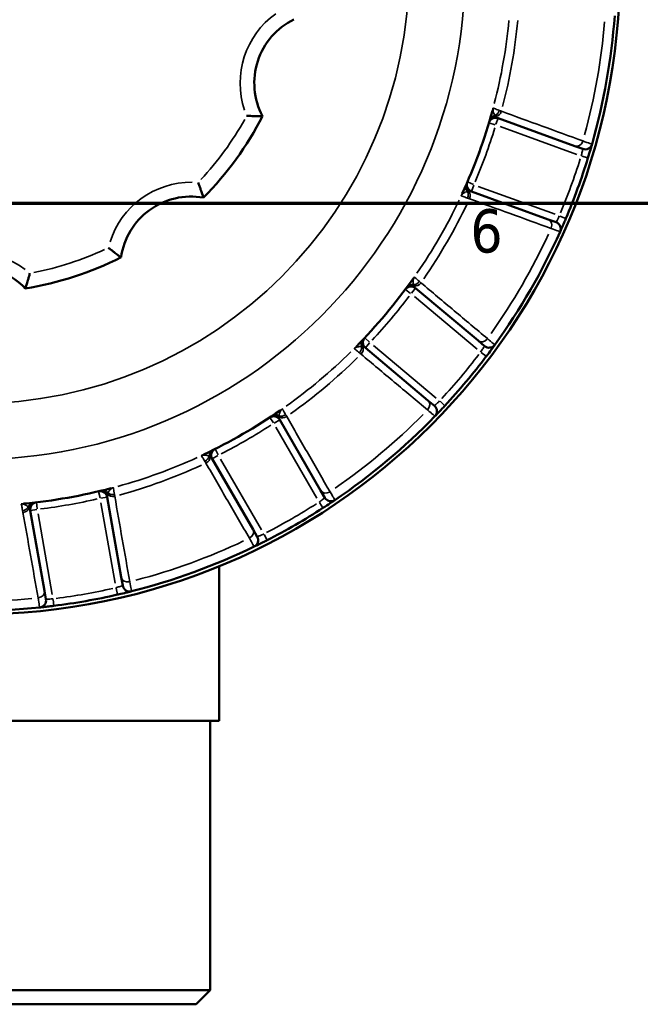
# Model space of a CAD drawing. Header units: millimetres. Extents: x 0 to 896, y -36 to 690.
# Tile 4 of 49: x 353 to 396, y -36 to 33. Entities that reach past the tile are written whole.
import ezdxf

# ---------------------------------------------------------------- set-up
doc = ezdxf.new("R2010")
doc.units = ezdxf.units.MM
for name, color, linetype, lineweight in [('Border (ANSI)', 7, 'Continuous', 70), ('Visible (ANSI)', 7, 'Continuous', 50), ('Visible Narrow (ANSI)', 7, 'Continuous', 35)]:
    doc.layers.add(name, color=color, linetype=linetype, lineweight=lineweight)
doc.styles.add('Note Text (ANSI)', font='tahoma.ttf')

# ---------------------------------------------------------------- blocks, each defined once
blk = doc.blocks.new('Borders Default Border')
at = {"layer": 'Border (ANSI)', "flags": 128}
blk.add_lwpolyline([(20, 20), (20, 574), (821, 574), (821, 20), (20, 20)], dxfattribs=at)
at = {"layer": 'Border (ANSI)', "insert": (384.485, 16.488), "char_height": 3.048, "attachment_point": 7, "style": 'Note Text (ANSI)'}
blk.add_mtext('6', dxfattribs=at)

msp = doc.modelspace()

# ---------------------------------------------------------------- linework, layer by layer
at = {"layer": 'Visible (ANSI)'}
for p, q in [((386.45, 26.018), (391.852, 24.052)), ((391.852, 24.052), (392.412, 23.848)), ((389.971, 18.883), (384.569, 20.85)), ((390.531, 18.68), (389.971, 18.883)), ((380.629, 14.025), (385.033, 10.329)), ((381.497, 6.116), (377.093, 9.812)), ((385.033, 10.329), (385.489, 9.947)), ((381.954, 5.733), (381.497, 6.116)), ((371.056, 4.746), (373.931, -0.233)), ((369.168, -2.983), (366.293, 1.996)), ((373.931, -0.233), (374.229, -0.749)), ((358.888, -0.699), (359.886, -6.361)), ((354.47, -7.316), (353.471, -1.654)), ((369.466, -3.499), (369.168, -2.983)), ((366.781, -5.575), (366.781, -16.471)), ((359.886, -6.361), (359.99, -6.947)), ((354.573, -7.903), (354.47, -7.316)), ((332.281, -16.471), (366.781, -16.471)), ((366.156, -16.471), (366.156, -35.471)), ((332.907, -35.471), (366.156, -35.471)), ((365.156, -36.471), (366.156, -35.471)), ((365.156, -36.471), (333.907, -36.471))]:
    msp.add_line(p, q, dxfattribs=at)
msp.add_circle((349.531, 36.529), 45.5, dxfattribs=at)
for centre, radius, start, end in [((374.259, 28.494), 5, 116.16837, 207.83163), ((349.531, 36.529), 45.25, 344.16481, 355.83519), ((349.531, 36.529), 37.853, 335.29624, 344.70376), ((349.531, 36.529), 22.8, 315.05031, 332.94969), ((386.279, 25.548), 0.5, 70, 163.3632), ((392.583, 24.318), 0.5, 250, 344.16481), ((349.531, 36.529), 45.25, 337.11799, 342.88201), ((384.74, 21.319), 0.5, 156.6368, 250), ((364.814, 15.494), 5, 80.16837, 171.83163), ((390.36, 18.21), 0.5, 335.83519, 70), ((349.531, 36.529), 45.25, 324.16481, 335.83519), ((349.531, 36.529), 22.8, 279.05031, 296.94969), ((349.531, 10.529), 5, 44.16837, 135.83163), ((349.531, 36.529), 37.853, 315.29624, 324.70376), ((380.307, 13.642), 0.5, 50, 143.3632), ((377.415, 10.195), 0.5, 136.6368, 230), ((385.81, 10.33), 0.5, 230, 324.16481), ((349.531, 36.529), 45.25, 317.11799, 322.88201), ((381.632, 5.35), 0.5, 315.83519, 50), ((349.531, 36.529), 37.853, 295.29624, 304.70376), ((370.623, 4.496), 0.5, 30, 123.3632), ((349.531, 36.529), 45.25, 304.16481, 315.83519), ((366.726, 2.246), 0.5, 116.6368, 210), ((349.531, 36.529), 37.853, 275.29624, 284.70376), ((358.396, -0.786), 0.5, 10, 103.3632), ((353.964, -1.567), 0.5, 96.6368, 190), ((374.662, -0.499), 0.5, 210, 304.16481), ((349.531, 36.529), 45.25, 297.11799, 302.88201), ((369.033, -3.749), 0.5, 295.83519, 30), ((349.531, 36.529), 45.25, 284.16481, 295.83519), ((349.531, 36.529), 45.25, 277.11799, 282.88201), ((360.482, -6.861), 0.5, 190, 284.16481), ((354.081, -7.989), 0.5, 275.83519, 10), ((349.531, 36.529), 45.25, 264.16481, 275.83519)]:
    msp.add_arc(centre, radius, start, end, dxfattribs=at)
for points, knots in [([(368.721, 26.185), (368.723, 26.185), (368.724, 26.185), (368.814, 26.18), (368.902, 26.177), (369.073, 26.17), (369.156, 26.168), (369.361, 26.162), (369.475, 26.161), (369.656, 26.159), (369.724, 26.159), (369.814, 26.16), (369.837, 26.16), (369.837, 26.16)], [-0.0004982, -0.0004982, -0.0004982, -0.0004982, 0, 0, 0.026426, 0.026426, 0.0526639, 0.0526639, 0.0942757, 0.0942757, 0.1313843, 0.1313843, 0.1664081, 0.1664081, 0.1664081, 0.1664081]), ([(392.777, 23.21), (392.84, 23.417), (392.902, 23.624), (392.983, 23.898), (393.009, 23.988), (393.042, 24.105), (393.053, 24.142), (393.062, 24.175), (393.064, 24.181), (393.064, 24.181)], [-0.157216, -0.157216, -0.157216, -0.157216, -0.0928996, -0.0928996, -0.0516109, -0.0516109, -0.0198504, -0.0198504, 0, 0, 0, 0]), ([(365.299, 21.475), (365.299, 21.473), (365.3, 21.472), (365.332, 21.388), (365.363, 21.306), (365.421, 21.145), (365.45, 21.067), (365.518, 20.873), (365.555, 20.765), (365.612, 20.594), (365.633, 20.528), (365.661, 20.443), (365.667, 20.421), (365.667, 20.421)], [-0.0004956, -0.0004956, -0.0004956, -0.0004956, 0, 0, 0.0263992, 0.0263992, 0.0526114, 0.0526114, 0.0942511, 0.0942511, 0.1313822, 0.1313822, 0.1664112, 0.1664112, 0.1664112, 0.1664112]), ([(390.816, 18.005), (390.816, 18.005), (390.818, 18.009), (390.836, 18.049), (390.878, 18.142), (390.985, 18.385), (391.042, 18.516), (391.141, 18.747), (391.181, 18.841), (391.22, 18.934)], [-0.1572181, -0.1572181, -0.1572181, -0.1572181, -0.1407205, -0.1407205, -0.0781781, -0.0781781, -0.0300685, -0.0300685, 0, 0, 0, 0]), ([(358.976, 16.881), (358.977, 16.88), (358.979, 16.879), (359.049, 16.823), (359.117, 16.768), (359.252, 16.662), (359.318, 16.611), (359.481, 16.487), (359.572, 16.418), (359.717, 16.311), (359.773, 16.271), (359.846, 16.218), (359.864, 16.205), (359.864, 16.205)], [-0.0004982, -0.0004982, -0.0004982, -0.0004982, 0, 0, 0.026426, 0.026426, 0.0526639, 0.0526639, 0.0942757, 0.0942757, 0.1313843, 0.1313843, 0.1664081, 0.1664081, 0.1664081, 0.1664081]), ([(353.439, 15.082), (353.438, 15.08), (353.438, 15.079), (353.415, 14.992), (353.391, 14.907), (353.344, 14.743), (353.321, 14.663), (353.263, 14.467), (353.229, 14.357), (353.174, 14.185), (353.153, 14.12), (353.125, 14.034), (353.118, 14.013), (353.118, 14.013)], [-0.0004956, -0.0004956, -0.0004956, -0.0004956, 0, 0, 0.0263992, 0.0263992, 0.0526114, 0.0526114, 0.0942511, 0.0942511, 0.1313822, 0.1313822, 0.1664112, 0.1664112, 0.1664112, 0.1664112]), ([(385.613, 9.222), (385.744, 9.395), (385.872, 9.568), (386.042, 9.797), (386.097, 9.874), (386.169, 9.973), (386.191, 10.003), (386.212, 10.031), (386.216, 10.037), (386.216, 10.037)], [-0.1572162, -0.1572162, -0.1572162, -0.1572162, -0.0930799, -0.0930799, -0.0517111, -0.0517111, -0.0198889, -0.0198889, 0, 0, 0, 0]), ([(381.991, 5.002), (381.991, 5.002), (381.994, 5.005), (382.025, 5.037), (382.096, 5.11), (382.279, 5.301), (382.378, 5.405), (382.55, 5.588), (382.619, 5.662), (382.688, 5.737)], [-0.1572184, -0.1572184, -0.1572184, -0.1572184, -0.1407205, -0.1407205, -0.0781781, -0.0781781, -0.0300685, -0.0300685, 0, 0, 0, 0]), ([(374.098, -1.472), (374.28, -1.354), (374.46, -1.236), (374.697, -1.078), (374.776, -1.025), (374.877, -0.957), (374.908, -0.935), (374.937, -0.916), (374.943, -0.912), (374.943, -0.912)], [-0.1572161, -0.1572161, -0.1572161, -0.1572161, -0.0930556, -0.0930556, -0.0516976, -0.0516976, -0.0198837, -0.0198837, 0, 0, 0, 0]), ([(369.25, -4.199), (369.25, -4.199), (369.255, -4.197), (369.294, -4.177), (369.386, -4.133), (369.624, -4.016), (369.752, -3.952), (369.977, -3.839), (370.067, -3.793), (370.157, -3.747)], [-0.1572182, -0.1572182, -0.1572182, -0.1572182, -0.1407205, -0.1407205, -0.0781781, -0.0781781, -0.0300685, -0.0300685, 0, 0, 0, 0]), ([(359.619, -7.582), (359.655, -7.574), (359.691, -7.566), (359.902, -7.517), (360.071, -7.477), (360.319, -7.417), (360.41, -7.394), (360.528, -7.365), (360.565, -7.355), (360.598, -7.347), (360.604, -7.345), (360.604, -7.345)], [-0.1572162, -0.1572162, -0.1572162, -0.1572162, -0.1463215, -0.1463215, -0.092739, -0.092739, -0.0515216, -0.0515216, -0.019816, -0.019816, 0, 0, 0, 0]), ([(354.132, -8.487), (354.132, -8.487), (354.154, -8.485), (354.26, -8.474), (354.37, -8.462), (354.62, -8.434), (354.747, -8.42), (354.965, -8.394), (355.052, -8.383), (355.138, -8.372)], [-0.1572178, -0.1572178, -0.1572178, -0.1572178, -0.1212834, -0.1212834, -0.0673797, -0.0673797, -0.0259153, -0.0259153, 0, 0, 0, 0])]:
    msp.add_open_spline(points, degree=3, knots=knots, dxfattribs=at)
at = {"layer": 'Visible Narrow (ANSI)'}
for p, q in [((386.093, 26.726), (386.086, 26.728)), ((385.801, 25.691), (386.241, 25.559)), ((386.292, 25.585), (386.449, 26.017)), ((386.58, 25.439), (391.998, 23.467)), ((392.336, 23.346), (392.775, 23.21)), ((384.704, 21.335), (384.282, 21.517)), ((384.569, 20.851), (384.726, 21.283)), ((390.459, 19.238), (385.041, 21.21)), ((383.834, 20.54), (383.84, 20.537)), ((391.219, 18.935), (390.796, 19.113)), ((380.535, 14.812), (380.53, 14.817)), ((379.907, 13.939), (380.276, 13.665)), ((380.332, 13.672), (380.628, 14.024)), ((380.553, 13.436), (384.969, 9.73)), ((377.386, 10.222), (377.052, 10.537)), ((376.296, 9.772), (376.302, 9.767)), ((377.094, 9.813), (377.389, 10.165)), ((382.077, 6.283), (377.66, 9.989)), ((385.246, 9.5), (385.612, 9.223)), ((382.687, 5.738), (382.351, 6.05)), ((370.349, 4.912), (370.602, 4.529)), ((371.238, 5.518), (371.234, 5.524)), ((370.657, 4.516), (371.055, 4.745)), ((370.784, 4.219), (373.666, -0.774)), ((365.531, 2.231), (365.534, 2.225)), ((366.295, 1.997), (366.692, 2.227)), ((366.709, 2.281), (366.503, 2.692)), ((369.769, -3.024), (366.886, 1.969)), ((358.28, -0.301), (358.386, -0.748)), ((359.322, -0.036), (359.321, -0.029)), ((352.835, -1.173), (352.837, -1.179)), ((353.959, -1.528), (353.906, -1.072)), ((358.434, -0.779), (358.886, -0.699)), ((358.451, -1.101), (359.452, -6.779)), ((373.848, -1.085), (374.097, -1.47)), ((353.473, -1.654), (353.925, -1.574)), ((355.021, -7.561), (354.02, -1.883)), ((370.157, -3.745), (369.947, -3.337)), ((359.517, -7.133), (359.619, -7.581)), ((355.138, -8.371), (355.081, -7.915))]:
    msp.add_line(p, q, dxfattribs=at)
for radius in [34.583, 30.643]:
    msp.add_circle((349.531, 36.529), radius, dxfattribs=at)
for centre, radius, start, end in [((374.259, 28.494), 6, 125.42632, 198.57368), ((349.531, 36.529), 37.853, 345.4914, 354.5086), ((349.531, 36.529), 38.471, 345.40911, 354.59089), ((349.531, 36.529), 44.571, 344.79885, 355.20115), ((349.531, 36.529), 37.846, 335.50769, 344.49231), ((349.531, 36.529), 21.8, 317.0934, 330.9066), ((349.531, 36.529), 38.353, 336.97312, 343.02688), ((349.531, 36.529), 44.75, 337.40619, 342.59381), ((364.814, 15.494), 6, 89.42632, 162.57368), ((349.531, 36.529), 37.853, 325.4914, 334.5086), ((349.531, 36.529), 38.471, 325.40911, 334.59089), ((349.531, 36.529), 44.571, 324.79885, 335.20115), ((349.531, 36.529), 21.8, 281.0934, 294.9066), ((349.531, 10.529), 6, 53.42632, 126.57368), ((349.531, 36.529), 37.846, 315.50769, 324.49231), ((349.531, 36.529), 38.353, 316.97312, 323.02688), ((349.531, 36.529), 37.853, 305.4914, 314.5086), ((349.531, 36.529), 38.471, 305.40911, 314.59089), ((349.531, 36.529), 44.75, 317.40619, 322.59381), ((349.531, 36.529), 37.846, 295.50769, 304.49231), ((349.531, 36.529), 44.571, 304.79885, 315.20115), ((349.531, 36.529), 38.353, 296.97312, 303.02688), ((349.531, 36.529), 37.853, 285.4914, 294.5086), ((349.531, 36.529), 38.471, 285.40911, 294.59089), ((349.531, 36.529), 37.846, 275.50769, 284.49231), ((349.531, 36.529), 38.353, 276.97312, 283.02688), ((349.531, 36.529), 44.75, 297.40619, 302.59381), ((349.531, 36.529), 44.571, 284.79885, 295.20115), ((349.531, 36.529), 44.75, 277.40619, 282.59381), ((349.531, 36.529), 44.571, 264.79885, 275.20115)]:
    msp.add_arc(centre, radius, start, end, dxfattribs=at)
for centre, major_axis, ratio, start_param, end_param in [((386.526, 26.411), (-0.482, 0.132), 0.658958, 6.013986, 6.269017), ((386.556, 26.556), (-0.495, 0.068), 0.691402, 6.042969, 6.097847), ((385.617, 26.853), (-0.171, -0.47), 0.984714, 1.615117, 1.654389), ((386.119, 26.67), (-0.171, -0.47), 0.865802, 0.696461, 1.595259), ((386.273, 26.614), (-0.171, -0.47), 0.829326, 0.513497, 1.582379), ((386.308, 25.645), (-0.479, 0.142), 0.966242, 5.088384, 6.220301), ((386.336, 25.742), (-0.48, 0.141), 0.939916, 5.255198, 6.229081), ((392.023, 24.522), (-0.171, -0.47), 0.82957, 0.081597, 1.550347), ((384.659, 21.134), (-0.458, 0.201), 0.939916, 0.054105, 1.027987), ((384.699, 21.226), (-0.458, 0.199), 0.966242, 0.062884, 1.194802), ((384.05, 20.506), (-0.171, -0.47), 0.829326, 1.559214, 2.628096), ((383.394, 20.745), (-0.171, -0.47), 0.984714, 1.487203, 1.526476), ((384.304, 20.369), (-0.423, 0.266), 0.691402, 0.185339, 0.240217), ((384.374, 20.5), (-0.454, 0.209), 0.658958, 0.014168, 0.2692), ((383.896, 20.562), (-0.171, -0.47), 0.865802, 1.546334, 2.445132), ((389.8, 18.414), (0.171, 0.47), 0.82957, 4.732838, 6.201588), ((380.834, 14.368), (-0.408, 0.289), 0.658958, 6.013986, 6.269017), ((380.913, 14.494), (-0.442, 0.233), 0.691402, 6.042969, 6.097847), ((380.132, 15.094), (-0.321, -0.383), 0.984714, 1.615117, 1.654389), ((380.368, 13.723), (-0.402, 0.297), 0.966242, 5.088384, 6.220301), ((380.427, 13.804), (-0.403, 0.296), 0.939916, 5.255198, 6.229081), ((380.541, 14.751), (-0.321, -0.383), 0.865802, 0.696461, 1.595259), ((380.667, 14.646), (-0.321, -0.383), 0.829326, 0.513497, 1.582379), ((377.345, 10.121), (-0.363, 0.344), 0.966242, 0.062884, 1.194802), ((385.354, 10.713), (-0.321, -0.383), 0.82957, 0.081597, 1.550347), ((375.954, 10.115), (-0.321, -0.383), 0.984714, 1.487203, 1.526476), ((376.68, 9.45), (-0.307, 0.395), 0.691402, 0.185339, 0.240217), ((376.791, 9.55), (-0.355, 0.352), 0.658958, 0.014168, 0.2692), ((376.363, 9.772), (-0.321, -0.383), 0.865802, 1.546334, 2.445132), ((377.275, 10.048), (-0.362, 0.345), 0.939916, 0.054105, 1.027987), ((376.488, 9.666), (-0.321, -0.383), 0.829326, 1.559214, 2.628096), ((381.176, 5.733), (0.321, 0.383), 0.82957, 4.732838, 6.201588), ((370.708, 4.552), (-0.276, 0.417), 0.966242, 5.088384, 6.220301), ((370.792, 4.608), (-0.277, 0.416), 0.939916, 5.255198, 6.229081), ((371.222, 5.459), (-0.433, -0.25), 0.865802, 0.696461, 1.595259), ((371.304, 5.316), (-0.433, -0.25), 0.829326, 0.513497, 1.582379), ((371.367, 4.998), (-0.285, 0.411), 0.658958, 6.013986, 6.269017), ((371.484, 5.09), (-0.336, 0.37), 0.691402, 6.042969, 6.097847), ((370.955, 5.921), (-0.433, -0.25), 0.984714, 1.615117, 1.654389), ((365.326, 2.671), (-0.433, -0.25), 0.984714, 1.487203, 1.526476), ((365.782, 1.798), (-0.153, 0.476), 0.691402, 0.185339, 0.240217), ((365.919, 1.853), (-0.214, 0.452), 0.658958, 0.014168, 0.2692), ((365.593, 2.209), (-0.433, -0.25), 0.865802, 1.546334, 2.445132), ((365.675, 2.066), (-0.433, -0.25), 0.829326, 1.559214, 2.628096), ((366.545, 2.156), (-0.222, 0.448), 0.939916, 0.054105, 1.027987), ((366.635, 2.201), (-0.223, 0.448), 0.966242, 0.062884, 1.194802), ((358.494, -0.762), (-0.117, 0.486), 0.966242, 5.088384, 6.220301), ((358.592, -0.739), (-0.118, 0.486), 0.939916, 5.255198, 6.229081), ((359.316, -0.248), (-0.492, -0.087), 0.829326, 0.513497, 1.582379), ((359.288, -0.086), (-0.492, -0.087), 0.865802, 0.696461, 1.595259), ((359.266, -0.568), (-0.127, 0.484), 0.658958, 6.013986, 6.269017), ((359.407, -0.522), (-0.189, 0.463), 0.691402, 6.042969, 6.097847), ((359.195, 0.439), (-0.492, -0.087), 0.984714, 1.615117, 1.654389), ((374.364, 0.017), (-0.433, -0.25), 0.82957, 0.081597, 1.550347), ((352.794, -0.689), (-0.492, -0.087), 0.984714, 1.487203, 1.526476), ((352.923, -1.666), (0.019, 0.5), 0.691402, 0.185339, 0.240217), ((353.071, -1.661), (-0.046, 0.498), 0.658958, 0.014168, 0.2692), ((353.763, -1.59), (-0.055, 0.497), 0.939916, 0.054105, 1.027987), ((353.863, -1.579), (-0.056, 0.497), 0.966242, 0.062884, 1.194802), ((352.886, -1.215), (-0.492, -0.087), 0.865802, 1.546334, 2.445132), ((352.915, -1.377), (-0.492, -0.087), 0.829326, 1.559214, 2.628096), ((368.735, -3.233), (0.433, 0.25), 0.82957, 4.732838, 6.201588), ((360.379, -6.274), (-0.492, -0.087), 0.82957, 0.081597, 1.550347), ((353.977, -7.403), (0.492, 0.087), 0.82957, 4.732838, 6.201588)]:
    msp.add_ellipse(centre, major_axis=major_axis, ratio=ratio, start_param=start_param, end_param=end_param, dxfattribs=at)
for points, knots in [([(386.078, 26.685), (386.073, 26.662), (386.068, 26.638), (386.056, 26.59), (386.05, 26.566), (386.043, 26.543)], [0, 0, 0, 0, 0.00990606, 0.00990606, 0.01981211, 0.01981211, 0.01981211, 0.01981211]), ([(386.086, 26.728), (386.085, 26.721), (386.083, 26.714), (386.08, 26.699), (386.079, 26.692), (386.078, 26.685)], [-0.00617831, -0.00617831, -0.00617831, -0.00617831, -0.003089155, -0.003089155, 0, 0, 0, 0]), ([(386.087, 26.705), (386.087, 26.709), (386.087, 26.712), (386.086, 26.72), (386.086, 26.724), (386.086, 26.728)], [0, 0, 0, 0, 0.003089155, 0.003089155, 0.00617831, 0.00617831, 0.00617831, 0.00617831]), ([(386.228, 26.206), (386.199, 26.247), (386.173, 26.291), (386.137, 26.369), (386.124, 26.402), (386.106, 26.461), (386.1, 26.487), (386.091, 26.536), (386.089, 26.558), (386.087, 26.595), (386.086, 26.61), (386.087, 26.626)], [-0.1402877, -0.1402877, -0.1402877, -0.1402877, -0.0905507, -0.0905507, -0.0573913, -0.0573913, -0.031884, -0.031884, -0.0122631, -0.0122631, 0, 0, 0, 0]), ([(386.087, 26.626), (386.088, 26.639), (386.088, 26.652), (386.088, 26.679), (386.088, 26.692), (386.087, 26.705)], [-0.01981211, -0.01981211, -0.01981211, -0.01981211, -0.00990606, -0.00990606, 0, 0, 0, 0]), ([(386.538, 26.558), (386.386, 26.615), (386.266, 26.66), (386.146, 26.706), (386.116, 26.717), (386.093, 26.726)], [-0.2183471, -0.2183471, -0.2183471, -0.2183471, -0.1091736, -0.1091736, -0.0616704, -0.0616704, -0.0616704, -0.0616704]), ([(392.423, 24.409), (391.465, 24.758), (390.507, 25.107), (388.591, 25.807), (387.633, 26.156), (386.674, 26.506)], [-1.095461, -1.095461, -1.095461, -1.095461, -0.54773, -0.54773, 0, 0, 0, 0]), ([(386.291, 26.13), (386.279, 26.142), (386.268, 26.154), (386.247, 26.18), (386.237, 26.193), (386.228, 26.206)], [-0.03345504, -0.03345504, -0.03345504, -0.03345504, -0.01627289, -0.01627289, 0, 0, 0, 0]), ([(386.45, 26.018), (386.421, 26.029), (386.393, 26.043), (386.339, 26.08), (386.314, 26.103), (386.291, 26.13)], [-0.08028521, -0.08028521, -0.08028521, -0.08028521, -0.0401426, -0.0401426, 0, 0, 0, 0]), ([(393.064, 24.181), (393.064, 24.181), (393.009, 24.201), (392.792, 24.278), (392.63, 24.335), (392.423, 24.409)], [-0.2069775, -0.2069775, -0.2069775, -0.2069775, -0.1034888, -0.1034888, 0, 0, 0, 0]), ([(392.412, 23.848), (392.412, 23.848), (392.411, 23.845), (392.408, 23.828), (392.404, 23.809), (392.391, 23.75), (392.381, 23.704), (392.35, 23.566), (392.325, 23.461), (392.299, 23.357)], [0, 0, 0, 0, 0.0198504, 0.0198504, 0.0516109, 0.0516109, 0.0928996, 0.0928996, 0.157216, 0.157216, 0.157216, 0.157216]), ([(383.9, 20.617), (383.91, 20.63), (383.919, 20.641), (383.945, 20.669), (383.961, 20.684), (383.999, 20.716), (384.021, 20.732), (384.073, 20.765), (384.103, 20.782), (384.181, 20.819), (384.229, 20.836), (384.278, 20.848)], [0, 0, 0, 0, 0.0122631, 0.0122631, 0.031884, 0.031884, 0.0573913, 0.0573913, 0.0905507, 0.0905507, 0.1402877, 0.1402877, 0.1402877, 0.1402877]), ([(384.278, 20.848), (384.293, 20.852), (384.309, 20.856), (384.342, 20.862), (384.358, 20.864), (384.375, 20.866)], [0, 0, 0, 0, 0.01627289, 0.01627289, 0.03345504, 0.03345504, 0.03345504, 0.03345504]), ([(384.375, 20.866), (384.41, 20.872), (384.444, 20.873), (384.509, 20.867), (384.54, 20.86), (384.569, 20.85)], [0, 0, 0, 0, 0.0401426, 0.0401426, 0.08028521, 0.08028521, 0.08028521, 0.08028521]), ([(383.855, 20.578), (383.851, 20.571), (383.848, 20.565), (383.841, 20.552), (383.837, 20.546), (383.833, 20.54)], [-0.006149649, -0.006149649, -0.006149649, -0.006149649, -0.003060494, -0.003060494, 0.000028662, 0.000028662, 0.000028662, 0.000028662]), ([(383.833, 20.54), (383.836, 20.543), (383.839, 20.545), (383.844, 20.551), (383.847, 20.554), (383.849, 20.557)], [-0.000028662, -0.000028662, -0.000028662, -0.000028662, 0.003060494, 0.003060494, 0.006149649, 0.006149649, 0.006149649, 0.006149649]), ([(383.841, 20.537), (383.874, 20.525), (383.923, 20.508), (384.064, 20.459), (384.166, 20.423), (384.289, 20.38)], [-0.1566768, -0.1566768, -0.1566768, -0.1566768, -0.0875771, -0.0875771, 0, 0, 0, 0]), ([(383.849, 20.557), (383.858, 20.566), (383.867, 20.576), (383.884, 20.596), (383.892, 20.607), (383.9, 20.617)], [0, 0, 0, 0, 0.00990606, 0.00990606, 0.01981211, 0.01981211, 0.01981211, 0.01981211]), ([(383.92, 20.709), (383.91, 20.687), (383.899, 20.664), (383.877, 20.621), (383.866, 20.598), (383.855, 20.578)], [-0.01981211, -0.01981211, -0.01981211, -0.01981211, -0.00990606, -0.00990606, 0, 0, 0, 0]), ([(384.427, 20.332), (385.386, 19.983), (386.345, 19.635), (388.262, 18.939), (389.22, 18.591), (390.179, 18.243)], [-1.095461, -1.095461, -1.095461, -1.095461, -0.54773, -0.54773, 0, 0, 0, 0]), ([(390.76, 19.128), (390.738, 19.083), (390.716, 19.038), (390.66, 18.926), (390.627, 18.863), (390.566, 18.746), (390.542, 18.701), (390.532, 18.682), (390.531, 18.68), (390.531, 18.68)], [0, 0, 0, 0, 0.0300685, 0.0300685, 0.0781781, 0.0781781, 0.1407205, 0.1407205, 0.1572181, 0.1572181, 0.1572181, 0.1572181]), ([(390.179, 18.243), (390.385, 18.166), (390.545, 18.106), (390.761, 18.026), (390.816, 18.005), (390.816, 18.005)], [-0.2069775, -0.2069775, -0.2069775, -0.2069775, -0.1035134, -0.1035134, 0, 0, 0, 0]), ([(380.507, 14.779), (380.495, 14.759), (380.481, 14.738), (380.454, 14.697), (380.44, 14.677), (380.426, 14.657)], [0, 0, 0, 0, 0.00990606, 0.00990606, 0.01981211, 0.01981211, 0.01981211, 0.01981211]), ([(380.484, 14.278), (380.471, 14.326), (380.461, 14.377), (380.454, 14.462), (380.453, 14.497), (380.457, 14.559), (380.46, 14.586), (380.468, 14.634), (380.473, 14.656), (380.485, 14.692), (380.49, 14.706), (380.496, 14.721)], [-0.1402877, -0.1402877, -0.1402877, -0.1402877, -0.0905507, -0.0905507, -0.0573913, -0.0573913, -0.031884, -0.031884, -0.0122631, -0.0122631, 0, 0, 0, 0]), ([(380.496, 14.721), (380.501, 14.733), (380.505, 14.745), (380.514, 14.77), (380.519, 14.782), (380.522, 14.794)], [-0.01981211, -0.01981211, -0.01981211, -0.01981211, -0.00990606, -0.00990606, 0, 0, 0, 0]), ([(380.529, 14.817), (380.526, 14.81), (380.522, 14.804), (380.514, 14.792), (380.511, 14.785), (380.507, 14.779)], [-0.00617831, -0.00617831, -0.00617831, -0.00617831, -0.003089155, -0.003089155, 0, 0, 0, 0]), ([(380.522, 14.794), (380.523, 14.798), (380.525, 14.802), (380.527, 14.809), (380.528, 14.813), (380.529, 14.817)], [0, 0, 0, 0, 0.003089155, 0.003089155, 0.00617831, 0.00617831, 0.00617831, 0.00617831]), ([(380.895, 14.502), (380.773, 14.608), (380.676, 14.691), (380.578, 14.775), (380.554, 14.796), (380.535, 14.812)], [-0.2183471, -0.2183471, -0.2183471, -0.2183471, -0.1091736, -0.1091736, -0.0616704, -0.0616704, -0.0616704, -0.0616704]), ([(380.517, 14.185), (380.51, 14.2), (380.504, 14.215), (380.493, 14.247), (380.489, 14.262), (380.484, 14.278)], [-0.03345504, -0.03345504, -0.03345504, -0.03345504, -0.01627289, -0.01627289, 0, 0, 0, 0]), ([(380.629, 14.025), (380.605, 14.045), (380.583, 14.068), (380.546, 14.121), (380.53, 14.151), (380.517, 14.185)], [-0.08028521, -0.08028521, -0.08028521, -0.08028521, -0.0401426, -0.0401426, 0, 0, 0, 0]), ([(385.691, 10.47), (384.91, 11.126), (384.13, 11.782), (382.568, 13.094), (381.787, 13.75), (381.006, 14.407)], [-1.095461, -1.095461, -1.095461, -1.095461, -0.54773, -0.54773, 0, 0, 0, 0]), ([(386.216, 10.037), (386.216, 10.037), (386.17, 10.074), (385.993, 10.221), (385.86, 10.33), (385.691, 10.47)], [-0.2069775, -0.2069775, -0.2069775, -0.2069775, -0.1034888, -0.1034888, 0, 0, 0, 0]), ([(376.329, 9.8), (376.324, 9.796), (376.318, 9.791), (376.307, 9.781), (376.302, 9.777), (376.296, 9.772)], [-0.006149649, -0.006149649, -0.006149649, -0.006149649, -0.003060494, -0.003060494, 0.000028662, 0.000028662, 0.000028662, 0.000028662]), ([(376.296, 9.772), (376.3, 9.774), (376.303, 9.775), (376.31, 9.779), (376.314, 9.781), (376.317, 9.783)], [-0.000028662, -0.000028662, -0.000028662, -0.000028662, 0.003060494, 0.003060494, 0.006149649, 0.006149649, 0.006149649, 0.006149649]), ([(376.302, 9.767), (376.33, 9.744), (376.369, 9.712), (376.485, 9.617), (376.569, 9.548), (376.67, 9.466)], [-0.1566768, -0.1566768, -0.1566768, -0.1566768, -0.0875649, -0.0875649, 0, 0, 0, 0]), ([(376.317, 9.783), (376.328, 9.788), (376.34, 9.795), (376.363, 9.808), (376.374, 9.815), (376.385, 9.822)], [0, 0, 0, 0, 0.00990606, 0.00990606, 0.01981211, 0.01981211, 0.01981211, 0.01981211]), ([(376.436, 9.901), (376.418, 9.884), (376.401, 9.867), (376.365, 9.833), (376.347, 9.816), (376.329, 9.8)], [-0.01981211, -0.01981211, -0.01981211, -0.01981211, -0.00990606, -0.00990606, 0, 0, 0, 0]), ([(376.385, 9.822), (376.398, 9.83), (376.412, 9.838), (376.445, 9.855), (376.465, 9.863), (376.512, 9.881), (376.538, 9.888), (376.598, 9.902), (376.632, 9.907), (376.718, 9.915), (376.769, 9.915), (376.819, 9.91)], [0, 0, 0, 0, 0.0122631, 0.0122631, 0.031884, 0.031884, 0.0573913, 0.0573913, 0.0905507, 0.0905507, 0.1402877, 0.1402877, 0.1402877, 0.1402877]), ([(376.819, 9.91), (376.835, 9.908), (376.851, 9.906), (376.884, 9.901), (376.901, 9.898), (376.917, 9.894)], [0, 0, 0, 0, 0.01627289, 0.01627289, 0.03345504, 0.03345504, 0.03345504, 0.03345504]), ([(376.917, 9.894), (376.952, 9.887), (376.984, 9.876), (377.043, 9.849), (377.069, 9.832), (377.093, 9.812)], [0, 0, 0, 0, 0.0401426, 0.0401426, 0.08028521, 0.08028521, 0.08028521, 0.08028521]), ([(385.489, 9.947), (385.489, 9.947), (385.487, 9.944), (385.478, 9.929), (385.468, 9.913), (385.436, 9.861), (385.411, 9.822), (385.334, 9.702), (385.275, 9.613), (385.215, 9.524)], [0, 0, 0, 0, 0.0198889, 0.0198889, 0.0517111, 0.0517111, 0.0930799, 0.0930799, 0.1572162, 0.1572162, 0.1572162, 0.1572162]), ([(376.783, 9.373), (377.565, 8.718), (378.347, 8.063), (379.91, 6.753), (380.692, 6.099), (381.473, 5.444)], [-1.095461, -1.095461, -1.095461, -1.095461, -0.54773, -0.54773, 0, 0, 0, 0]), ([(382.322, 6.077), (382.286, 6.042), (382.25, 6.007), (382.159, 5.921), (382.107, 5.872), (382.009, 5.783), (381.972, 5.749), (381.955, 5.735), (381.954, 5.733), (381.954, 5.733)], [0, 0, 0, 0, 0.0300685, 0.0300685, 0.0781781, 0.0781781, 0.1407205, 0.1407205, 0.1572184, 0.1572184, 0.1572184, 0.1572184]), ([(371.006, 4.934), (371.005, 4.951), (371.005, 4.968), (371.005, 5.001), (371.006, 5.017), (371.007, 5.033)], [-0.03345504, -0.03345504, -0.03345504, -0.03345504, -0.01627289, -0.01627289, 0, 0, 0, 0]), ([(371.056, 4.746), (371.041, 4.773), (371.029, 4.802), (371.012, 4.865), (371.007, 4.899), (371.006, 4.934)], [-0.08028521, -0.08028521, -0.08028521, -0.08028521, -0.0401426, -0.0401426, 0, 0, 0, 0]), ([(371.007, 5.033), (371.011, 5.083), (371.02, 5.134), (371.042, 5.217), (371.053, 5.249), (371.077, 5.306), (371.089, 5.331), (371.114, 5.373), (371.126, 5.392), (371.149, 5.422), (371.159, 5.434), (371.169, 5.445)], [-0.1402877, -0.1402877, -0.1402877, -0.1402877, -0.0905507, -0.0905507, -0.0573913, -0.0573913, -0.031884, -0.031884, -0.0122631, -0.0122631, 0, 0, 0, 0]), ([(371.2, 5.496), (371.182, 5.482), (371.162, 5.467), (371.122, 5.438), (371.102, 5.423), (371.082, 5.409)], [0, 0, 0, 0, 0.00990606, 0.00990606, 0.01981211, 0.01981211, 0.01981211, 0.01981211]), ([(371.169, 5.445), (371.178, 5.455), (371.187, 5.465), (371.204, 5.485), (371.212, 5.495), (371.22, 5.506)], [-0.01981211, -0.01981211, -0.01981211, -0.01981211, -0.00990606, -0.00990606, 0, 0, 0, 0]), ([(371.234, 5.524), (371.228, 5.52), (371.223, 5.515), (371.211, 5.506), (371.206, 5.501), (371.2, 5.496)], [-0.00617831, -0.00617831, -0.00617831, -0.00617831, -0.003089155, -0.003089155, 0, 0, 0, 0]), ([(371.22, 5.506), (371.222, 5.509), (371.224, 5.512), (371.229, 5.518), (371.232, 5.521), (371.234, 5.524)], [0, 0, 0, 0, 0.003089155, 0.003089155, 0.00617831, 0.00617831, 0.00617831, 0.00617831]), ([(371.47, 5.103), (371.391, 5.245), (371.328, 5.356), (371.265, 5.468), (371.25, 5.496), (371.238, 5.518)], [-0.2183471, -0.2183471, -0.2183471, -0.2183471, -0.1091736, -0.1091736, -0.0616704, -0.0616704, -0.0616704, -0.0616704]), ([(374.597, -0.326), (374.088, 0.557), (373.579, 1.441), (372.561, 3.208), (372.051, 4.092), (371.542, 4.976)], [-1.095461, -1.095461, -1.095461, -1.095461, -0.54773, -0.54773, 0, 0, 0, 0]), ([(381.473, 5.444), (381.641, 5.301), (381.771, 5.19), (381.946, 5.04), (381.991, 5.002), (381.991, 5.002)], [-0.2069775, -0.2069775, -0.2069775, -0.2069775, -0.1034968, -0.1034968, 0, 0, 0, 0]), ([(365.572, 2.247), (365.565, 2.244), (365.558, 2.242), (365.544, 2.236), (365.537, 2.234), (365.531, 2.231)], [-0.006149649, -0.006149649, -0.006149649, -0.006149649, -0.003060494, -0.003060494, 0.000028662, 0.000028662, 0.000028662, 0.000028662]), ([(365.531, 2.231), (365.535, 2.232), (365.538, 2.232), (365.546, 2.233), (365.55, 2.234), (365.554, 2.234)], [-0.000028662, -0.000028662, -0.000028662, -0.000028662, 0.003060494, 0.003060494, 0.006149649, 0.006149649, 0.006149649, 0.006149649]), ([(365.534, 2.225), (365.553, 2.194), (365.579, 2.15), (365.655, 2.021), (365.711, 1.928), (365.777, 1.816)], [-0.1566768, -0.1566768, -0.1566768, -0.1566768, -0.0875638, -0.0875638, 0, 0, 0, 0]), ([(365.554, 2.234), (365.567, 2.236), (365.58, 2.238), (365.606, 2.243), (365.618, 2.245), (365.631, 2.248)], [0, 0, 0, 0, 0.00990606, 0.00990606, 0.01981211, 0.01981211, 0.01981211, 0.01981211]), ([(365.706, 2.305), (365.684, 2.295), (365.661, 2.285), (365.616, 2.265), (365.593, 2.255), (365.572, 2.247)], [-0.01981211, -0.01981211, -0.01981211, -0.01981211, -0.00990606, -0.00990606, 0, 0, 0, 0]), ([(365.631, 2.248), (365.647, 2.251), (365.662, 2.254), (365.699, 2.258), (365.721, 2.26), (365.77, 2.26), (365.798, 2.258), (365.859, 2.251), (365.893, 2.244), (365.976, 2.222), (366.024, 2.204), (366.069, 2.182)], [0, 0, 0, 0, 0.0122631, 0.0122631, 0.031884, 0.031884, 0.0573913, 0.0573913, 0.0905507, 0.0905507, 0.1402877, 0.1402877, 0.1402877, 0.1402877]), ([(366.069, 2.182), (366.084, 2.175), (366.098, 2.168), (366.127, 2.151), (366.142, 2.143), (366.155, 2.134)], [0, 0, 0, 0, 0.01627289, 0.01627289, 0.03345504, 0.03345504, 0.03345504, 0.03345504]), ([(366.155, 2.134), (366.186, 2.115), (366.213, 2.094), (366.258, 2.048), (366.278, 2.023), (366.293, 1.996)], [0, 0, 0, 0, 0.0401426, 0.0401426, 0.08028521, 0.08028521, 0.08028521, 0.08028521]), ([(365.851, 1.691), (366.362, 0.807), (366.873, -0.076), (367.894, -1.841), (368.405, -2.724), (368.915, -3.606)], [-1.095461, -1.095461, -1.095461, -1.095461, -0.54773, -0.54773, 0, 0, 0, 0]), ([(358.888, -0.699), (358.883, -0.669), (358.881, -0.637), (358.887, -0.572), (358.894, -0.539), (358.905, -0.505)], [-0.08028521, -0.08028521, -0.08028521, -0.08028521, -0.0401426, -0.0401426, 0, 0, 0, 0]), ([(358.905, -0.505), (358.91, -0.489), (358.915, -0.473), (358.927, -0.443), (358.933, -0.428), (358.94, -0.413)], [-0.03345504, -0.03345504, -0.03345504, -0.03345504, -0.01627289, -0.01627289, 0, 0, 0, 0]), ([(358.94, -0.413), (358.961, -0.367), (358.986, -0.322), (359.035, -0.252), (359.057, -0.225), (359.099, -0.18), (359.119, -0.161), (359.157, -0.13), (359.175, -0.116), (359.206, -0.096), (359.219, -0.088), (359.233, -0.081)], [-0.1402877, -0.1402877, -0.1402877, -0.1402877, -0.0905507, -0.0905507, -0.0573913, -0.0573913, -0.031884, -0.031884, -0.0122631, -0.0122631, 0, 0, 0, 0]), ([(359.28, -0.043), (359.257, -0.051), (359.234, -0.058), (359.187, -0.072), (359.163, -0.079), (359.139, -0.085)], [0, 0, 0, 0, 0.00990606, 0.00990606, 0.01981211, 0.01981211, 0.01981211, 0.01981211]), ([(359.233, -0.081), (359.245, -0.075), (359.256, -0.068), (359.279, -0.055), (359.29, -0.048), (359.301, -0.041)], [-0.01981211, -0.01981211, -0.01981211, -0.01981211, -0.00990606, -0.00990606, 0, 0, 0, 0]), ([(359.321, -0.029), (359.314, -0.031), (359.307, -0.034), (359.293, -0.038), (359.286, -0.041), (359.28, -0.043)], [-0.00617831, -0.00617831, -0.00617831, -0.00617831, -0.003089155, -0.003089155, 0, 0, 0, 0]), ([(359.301, -0.041), (359.304, -0.039), (359.308, -0.037), (359.314, -0.033), (359.318, -0.031), (359.321, -0.029)], [0, 0, 0, 0, 0.003089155, 0.003089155, 0.00617831, 0.00617831, 0.00617831, 0.00617831]), ([(359.399, -0.505), (359.373, -0.345), (359.352, -0.219), (359.331, -0.092), (359.326, -0.06), (359.322, -0.036)], [-0.2183471, -0.2183471, -0.2183471, -0.2183471, -0.1091736, -0.1091736, -0.0616704, -0.0616704, -0.0616704, -0.0616704]), ([(360.481, -6.676), (360.304, -5.672), (360.128, -4.668), (359.775, -2.659), (359.599, -1.654), (359.423, -0.649)], [-1.095461, -1.095461, -1.095461, -1.095461, -0.54773, -0.54773, 0, 0, 0, 0]), ([(374.943, -0.912), (374.943, -0.912), (374.913, -0.862), (374.796, -0.663), (374.709, -0.516), (374.597, -0.326)], [-0.2069775, -0.2069775, -0.2069775, -0.2069775, -0.1034888, -0.1034888, 0, 0, 0, 0]), ([(352.879, -1.172), (352.872, -1.172), (352.865, -1.172), (352.85, -1.172), (352.843, -1.172), (352.835, -1.172)], [-0.006149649, -0.006149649, -0.006149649, -0.006149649, -0.003060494, -0.003060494, 0.000028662, 0.000028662, 0.000028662, 0.000028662]), ([(352.835, -1.172), (352.839, -1.173), (352.843, -1.174), (352.851, -1.176), (352.854, -1.177), (352.858, -1.177)], [-0.000028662, -0.000028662, -0.000028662, -0.000028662, 0.003060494, 0.003060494, 0.006149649, 0.006149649, 0.006149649, 0.006149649]), ([(352.837, -1.18), (352.843, -1.215), (352.853, -1.265), (352.881, -1.413), (352.901, -1.519), (352.925, -1.647)], [-0.1566768, -0.1566768, -0.1566768, -0.1566768, -0.0875995, -0.0875995, 0, 0, 0, 0]), ([(352.858, -1.177), (352.871, -1.18), (352.884, -1.183), (352.91, -1.187), (352.923, -1.189), (352.935, -1.191)], [0, 0, 0, 0, 0.00990606, 0.00990606, 0.01981211, 0.01981211, 0.01981211, 0.01981211]), ([(353.025, -1.163), (353.001, -1.165), (352.976, -1.167), (352.927, -1.17), (352.903, -1.171), (352.879, -1.172)], [-0.01981211, -0.01981211, -0.01981211, -0.01981211, -0.00990606, -0.00990606, 0, 0, 0, 0]), ([(352.935, -1.191), (352.951, -1.193), (352.966, -1.196), (353.003, -1.205), (353.024, -1.211), (353.07, -1.228), (353.095, -1.239), (353.15, -1.267), (353.18, -1.285), (353.251, -1.334), (353.29, -1.367), (353.325, -1.403)], [0, 0, 0, 0, 0.0122631, 0.0122631, 0.031884, 0.031884, 0.0573913, 0.0573913, 0.0905507, 0.0905507, 0.1402877, 0.1402877, 0.1402877, 0.1402877]), ([(374.229, -0.749), (374.229, -0.749), (374.226, -0.751), (374.213, -0.761), (374.198, -0.773), (374.15, -0.81), (374.113, -0.839), (374, -0.925), (373.914, -0.989), (373.826, -1.052)], [0, 0, 0, 0, 0.0198837, 0.0198837, 0.0516976, 0.0516976, 0.0930556, 0.0930556, 0.1572161, 0.1572161, 0.1572161, 0.1572161]), ([(352.952, -1.79), (353.13, -2.795), (353.308, -3.799), (353.664, -5.808), (353.841, -6.812), (354.019, -7.816)], [-1.095461, -1.095461, -1.095461, -1.095461, -0.54773, -0.54773, 0, 0, 0, 0]), ([(353.325, -1.403), (353.336, -1.414), (353.347, -1.426), (353.369, -1.451), (353.379, -1.465), (353.389, -1.478)], [0, 0, 0, 0, 0.01627289, 0.01627289, 0.03345504, 0.03345504, 0.03345504, 0.03345504]), ([(353.389, -1.478), (353.411, -1.506), (353.429, -1.535), (353.457, -1.594), (353.466, -1.624), (353.471, -1.654)], [0, 0, 0, 0, 0.0401426, 0.0401426, 0.08028521, 0.08028521, 0.08028521, 0.08028521]), ([(369.929, -3.302), (369.883, -3.322), (369.837, -3.343), (369.723, -3.393), (369.657, -3.42), (369.535, -3.471), (369.488, -3.49), (369.468, -3.498), (369.466, -3.499), (369.466, -3.499)], [0, 0, 0, 0, 0.0300685, 0.0300685, 0.0781781, 0.0781781, 0.1407205, 0.1407205, 0.1572182, 0.1572182, 0.1572182, 0.1572182]), ([(368.915, -3.606), (369.024, -3.798), (369.108, -3.947), (369.221, -4.147), (369.25, -4.199), (369.25, -4.199)], [-0.2069775, -0.2069775, -0.2069775, -0.2069775, -0.1035064, -0.1035064, 0, 0, 0, 0]), ([(360.604, -7.345), (360.604, -7.345), (360.594, -7.288), (360.552, -7.061), (360.521, -6.893), (360.481, -6.676)], [-0.2069775, -0.2069775, -0.2069775, -0.2069775, -0.1034888, -0.1034888, 0, 0, 0, 0]), ([(359.99, -6.947), (359.99, -6.947), (359.987, -6.948), (359.97, -6.954), (359.952, -6.96), (359.895, -6.978), (359.85, -6.993), (359.729, -7.03), (359.646, -7.055), (359.543, -7.085), (359.526, -7.09), (359.508, -7.095)], [0, 0, 0, 0, 0.019816, 0.019816, 0.0515216, 0.0515216, 0.092739, 0.092739, 0.1463215, 0.1463215, 0.1572162, 0.1572162, 0.1572162, 0.1572162]), ([(354.019, -7.816), (354.056, -8.033), (354.084, -8.202), (354.122, -8.429), (354.132, -8.487), (354.132, -8.487)], [-0.2069775, -0.2069775, -0.2069775, -0.2069775, -0.1034894, -0.1034894, 0, 0, 0, 0]), ([(355.076, -7.876), (355.033, -7.88), (354.99, -7.883), (354.881, -7.889), (354.818, -7.893), (354.693, -7.899), (354.637, -7.9), (354.584, -7.902), (354.573, -7.903), (354.573, -7.903)], [0, 0, 0, 0, 0.0259153, 0.0259153, 0.0673797, 0.0673797, 0.1212834, 0.1212834, 0.1572178, 0.1572178, 0.1572178, 0.1572178])]:
    msp.add_open_spline(points, degree=3, knots=knots, dxfattribs=at)
for points in [[(386.674, 26.506), (386.626, 26.524), (386.581, 26.541), (386.538, 26.558)], [(384.289, 20.38), (384.332, 20.365), (384.378, 20.349), (384.427, 20.332)], [(381.006, 14.407), (380.967, 14.44), (380.93, 14.472), (380.895, 14.502)], [(376.67, 9.466), (376.705, 9.437), (376.743, 9.406), (376.783, 9.373)], [(371.542, 4.976), (371.517, 5.021), (371.493, 5.063), (371.47, 5.103)], [(365.777, 1.816), (365.8, 1.777), (365.825, 1.735), (365.851, 1.691)], [(359.423, -0.649), (359.415, -0.599), (359.407, -0.551), (359.399, -0.505)], [(352.925, -1.647), (352.933, -1.692), (352.942, -1.74), (352.952, -1.79)]]:
    msp.add_open_spline(points, degree=3, dxfattribs=at)

# ---------------------------------------------------------------- block references
msp.add_blockref('Borders Default Border', (0, 0))

doc.saveas('drawing.dxf')
